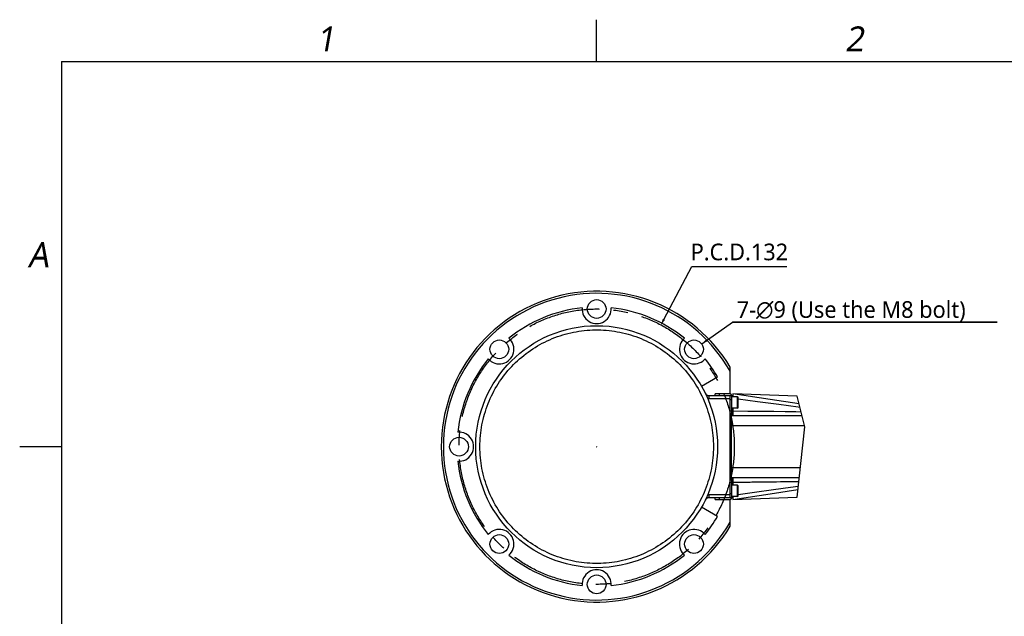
# Model space of a CAD drawing. Header units: millimetres. Extents: x 20 to 4180, y 42 to 2950.
# Tile 28 of 128: x 200 to 1380, y 2205 to 2920. Entities that reach past the tile are written whole.
import ezdxf

# ---------------------------------------------------------------- set-up
doc = ezdxf.new("R2010")
doc.units = ezdxf.units.MM
doc.header["$LTSCALE"] = 231.275
doc.header["$PDMODE"] = 3
doc.header["$PDSIZE"] = 0.3
doc.linetypes.add('CENTER', pattern=[0.6, 0.375, -0.075, 0.075, -0.075])
doc.layers.get('0').update_dxf_attribs({"linetype": 'CONTINUOUS'})
doc.layers.get('Defpoints').update_dxf_attribs({"linetype": 'CONTINUOUS'})
for name, color, linetype in [('BASE_ASM_PBL1', 7, 'CONTINUOUS'), ('DEFAULT_1', 7, 'CENTER'), ('ss_VBL0', 7, 'CONTINUOUS')]:
    doc.layers.add(name, color=color, linetype=linetype)
doc.styles.get("Standard").update_dxf_attribs({"font": 'malgun.ttf'})
doc.styles.add('TEXTSTYLE_2', font='malgun.ttf')
doc.dimstyles.new('DIMSTYLE_1', dxfattribs={"dimtxt": 20, "dimasz": 7.5, "dimexe": 1, "dimexo": 0.5, "dimtad": 1, "dimlfac": 0.4, "dimdsep": 46, "dimtxsty": 'Standard', "dimblk": '_FILLED', "dimblk1": '_FILLED', "dimblk2": '_FILLED', "dimcen": 0.09, "dimclrt": 134, "dimazin": 2, "dimtp": 0.5, "dimtm": 0.5, "dimtfac": 1, "dimtofl": 0, "dimtmove": 0, "dimatfit": 1, "dimldrblk": '_FILLED', "dimfxl": 1, "dimtolj": 1, "dimarcsym": 0})
doc.dimstyles.new('DIMSTYLE_7', dxfattribs={"dimtxt": 20, "dimasz": 7.5, "dimexe": 1, "dimexo": 0.5, "dimtad": 1, "dimlfac": 0.4, "dimdsep": 46, "dimtxsty": 'Standard', "dimblk": '_FILLED', "dimblk1": '_FILLED', "dimblk2": '_FILLED', "dimcen": 0.09, "dimclrt": 134, "dimazin": 2, "dimtp": 0.2, "dimtm": 0.2, "dimtfac": 1, "dimtofl": 0, "dimtmove": 0, "dimatfit": 1, "dimldrblk": '_FILLED', "dimfxl": 1, "dimtolj": 1, "dimarcsym": 0})

# ---------------------------------------------------------------- blocks, each defined once
blk = doc.blocks.new('_FILLED')
at = {"color": 0, "linetype": 'ByBlock'}
blk.add_solid([(0, 0), (-1, 0.2), (-1, -0.2)], dxfattribs=at)
blk = doc.blocks.new('*D2')
at = {"color": 0, "lineweight": -2, "transparency": 16777216}
for p, q in [((972.2, 2560.9), (1005.8, 2624.4)), ((1005.8, 2624.4), (1119.8, 2624.4)), ((891.6, 2408.3), (891.8, 2408.3)), ((891.7, 2408.2), (891.7, 2408.4))]:
    blk.add_line(p, q, dxfattribs=at)
at = {"layer": 'Defpoints', "color": 0, "transparency": 16777216}
for p in [(968.7, 2554.2), (814.6, 2262.4)]:
    blk.add_point(p, dxfattribs=at)
at = {"color": 0, "lineweight": -2, "transparency": 16777216, "xscale": 7.5, "yscale": 7.5, "zscale": 7.5, "rotation": 242.1519462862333}
blk.add_blockref('_FILLED', (968.7, 2554.2), dxfattribs=at)
at = {"color": 134, "transparency": 16777216, "insert": (1004.3, 2651.7), "char_height": 20, "width": 117.63, "attachment_point": 1, "line_spacing_factor": 0.9}
blk.add_mtext('\\A1;P.C.D.132', dxfattribs=at)
blk = doc.blocks.new('*D12')
at = {"color": 134, "transparency": 16777216}
for p, q in [((772.1, 2580.8), (809.1, 2607)), ((809.1, 2607), (1126.3, 2607)), ((1126.3, 2607), (809.1, 2607))]:
    blk.add_line(p, q, dxfattribs=at)
at = {"color": 134, "transparency": 16777216, "xscale": 7.5, "yscale": 7.5, "zscale": 7.5, "rotation": 215.2433341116}
blk.add_blockref('_FILLED', (772.1, 2580.8), dxfattribs=at)
at = {"color": 134, "transparency": 16777216, "insert": (814.1, 2632), "char_height": 20, "width": 302.148, "attachment_point": 1, "line_spacing_factor": 0.9}
blk.add_mtext('7-\\fgdt;{\\W1.0;{\\fgdt;n}}\\fMalgun Gothic;9 (Use the M8 bolt)', dxfattribs=at)
blk = doc.blocks.new('BASE_ASM_PBL1', base_point=(793.128, 2458.884))
at = {"layer": 'BASE_ASM_PBL1', "color": 7}
for p, q in [((775.113, 2561.79), (776.166, 2562.914)), ((806.21, 2520.884), (806.21, 2552.971)), ((771.784, 2530.134), (791.053, 2541.259)), ((780.787, 2518.884), (808.21, 2518.884)), ((780.787, 2518.884), (780.787, 2515.134)), ((806.21, 2515.134), (780.787, 2515.134)), ((806.21, 2520.884), (788.21, 2520.884)), ((788.21, 2518.884), (788.21, 2520.884)), ((793.21, 2520.884), (793.21, 2518.884)), ((806.21, 2396.384), (806.21, 2518.884)), ((808.21, 2495.634), (808.21, 2518.884)), ((815.085, 2517.509), (808.21, 2517.509)), ((809.46, 2520.887), (809.46, 2517.509)), ((886.574, 2518.167), (809.56, 2520.886)), ((815.085, 2517.509), (815.71, 2516.884)), ((815.085, 2503.759), (815.085, 2517.509)), ((815.71, 2504.384), (815.71, 2516.884)), ((808.21, 2513.884), (806.21, 2513.884)), ((815.085, 2503.759), (808.21, 2503.759)), ((809.46, 2503.759), (809.46, 2495.134)), ((815.085, 2503.759), (815.71, 2504.384)), ((806.21, 2500.634), (808.21, 2500.634)), ((808.21, 2495.634), (806.21, 2495.634)), ((807.46, 2495.134), (892.187, 2495.134)), ((807.46, 2495.134), (807.46, 2420.134)), ((809.46, 2501.319), (808.66, 2501.335)), ((895.233, 2482.634), (807.46, 2482.634)), ((807.46, 2432.634), (890.263, 2432.634)), ((888.901, 2420.134), (807.46, 2420.134)), ((809.46, 2420.134), (809.46, 2411.509)), ((806.21, 2419.634), (808.21, 2419.634)), ((808.21, 2414.634), (806.21, 2414.634)), ((808.21, 2396.384), (808.21, 2419.634)), ((815.085, 2411.509), (808.21, 2411.509)), ((808.66, 2413.933), (809.46, 2413.949)), ((815.085, 2411.509), (815.71, 2410.884)), ((815.085, 2397.759), (815.085, 2411.509)), ((815.71, 2398.384), (815.71, 2410.884)), ((822.171, 2415.235), (824.457, 2415.254)), ((824.457, 2415.254), (830.304, 2415.306)), ((836.155, 2415.361), (840.968, 2415.409)), ((780.787, 2400.134), (806.21, 2400.134)), ((780.787, 2400.134), (780.787, 2396.384)), ((808.21, 2396.384), (780.787, 2396.384)), ((788.21, 2394.384), (788.21, 2396.384)), ((793.21, 2396.384), (793.21, 2394.384)), ((806.21, 2401.384), (808.21, 2401.384)), ((815.085, 2397.759), (808.21, 2397.759)), ((809.46, 2394.385), (854.247, 2401.097)), ((809.46, 2397.759), (809.46, 2394.384)), ((809.6, 2394.387), (886.391, 2397.097)), ((815.085, 2397.759), (815.71, 2398.384)), ((854.247, 2401.097), (887.388, 2406.247)), ((791.053, 2374.009), (771.784, 2385.134)), ((788.21, 2394.384), (806.21, 2394.384)), ((806.21, 2362.297), (806.21, 2394.384)), ((750.366, 2328.731), (751.49, 2327.678))]:
    blk.add_line(p, q, dxfattribs=at)
for points in [[(506.21, 2457.634), (506.249, 2460.94), (506.366, 2464.245), (506.561, 2467.546), (506.834, 2470.842), (507.185, 2474.13), (507.613, 2477.409), (508.119, 2480.676), (508.702, 2483.931), (509.361, 2487.172), (510.097, 2490.396), (510.909, 2493.601), (511.796, 2496.787), (512.758, 2499.95), (513.795, 2503.09), (514.906, 2506.205), (516.09, 2509.294), (517.346, 2512.353), (518.675, 2515.382), (520.074, 2518.378), (521.544, 2521.34), (523.083, 2524.266), (524.691, 2527.156), (526.367, 2530.006), (528.11, 2532.817), (529.919, 2535.585), (531.792, 2538.31), (533.729, 2540.989), (535.729, 2543.623), (537.791, 2546.208), (539.914, 2548.744), (542.096, 2551.23), (544.335, 2553.663), (546.632, 2556.043), (548.984, 2558.367), (551.39, 2560.635), (553.849, 2562.846), (556.36, 2564.998), (558.921, 2567.09), (561.53, 2569.121), (564.187, 2571.09), (566.89, 2572.996), (569.636, 2574.837), (572.426, 2576.613), (575.256, 2578.322), (578.127, 2579.964), (581.036, 2581.539), (583.981, 2583.043), (586.96, 2584.478), (589.973, 2585.842), (593.016, 2587.135), (596.09, 2588.355), (599.191, 2589.502), (602.319, 2590.576), (605.471, 2591.575), (608.646, 2592.5), (611.841, 2593.35), (615.056, 2594.124), (618.288, 2594.821), (621.536, 2595.443), (624.799, 2595.987), (628.073, 2596.454), (631.357, 2596.844), (634.649, 2597.156), (637.948, 2597.39), (641.251, 2597.546), (644.557, 2597.624), (647.863, 2597.624), (651.169, 2597.546), (654.472, 2597.39), (657.771, 2597.156), (661.063, 2596.844), (664.346, 2596.454), (667.62, 2595.987), (670.882, 2595.443), (674.13, 2594.822), (677.363, 2594.124), (680.579, 2593.35), (683.775, 2592.5), (686.949, 2591.575), (690.101, 2590.576), (693.229, 2589.502), (696.33, 2588.355), (699.403, 2587.135), (702.447, 2585.842), (705.46, 2584.478), (708.439, 2583.044), (711.383, 2581.539), (714.292, 2579.965), (717.162, 2578.323), (719.993, 2576.613), (722.783, 2574.837), (725.53, 2572.995), (728.233, 2571.09), (730.89, 2569.121), (733.499, 2567.09), (736.06, 2564.998), (738.57, 2562.846), (741.029, 2560.635), (743.436, 2558.367), (745.788, 2556.043), (748.084, 2553.663), (750.324, 2551.231), (752.505, 2548.745), (754.628, 2546.209), (756.69, 2543.623), (758.69, 2540.99), (760.628, 2538.309), (762.501, 2535.585), (764.31, 2532.816), (766.053, 2530.006), (767.728, 2527.156), (769.336, 2524.266), (770.876, 2521.34), (772.346, 2518.377), (773.745, 2515.381), (775.073, 2512.353), (776.33, 2509.295), (777.514, 2506.207), (778.624, 2503.092), (779.661, 2499.951), (780.624, 2496.787), (781.511, 2493.601), (782.323, 2490.395), (783.058, 2487.172), (783.718, 2483.931), (784.301, 2480.676), (784.806, 2477.409), (785.235, 2474.13), (785.586, 2470.841), (785.859, 2467.546), (786.054, 2464.245), (786.171, 2460.941), (786.21, 2457.634)], [(888.858, 2508.792), (854.175, 2514.181), (809.577, 2520.864)], [(815.71, 2515.167), (838.832, 2511.941), (864.709, 2508.395), (887.624, 2505.31), (889.776, 2505.026)], [(891.2, 2499.184), (885.045, 2499.291), (872.35, 2499.483), (858.576, 2499.664), (843.592, 2499.832), (827.264, 2499.989), (809.46, 2500.134)], [(786.21, 2457.634), (786.171, 2454.327), (786.054, 2451.023), (785.859, 2447.722), (785.585, 2444.426), (785.235, 2441.138), (784.806, 2437.859), (784.301, 2434.591), (783.718, 2431.337), (783.058, 2428.096), (782.323, 2424.872), (781.511, 2421.667), (780.624, 2418.481), (779.661, 2415.318), (778.625, 2412.178), (777.514, 2409.063), (776.33, 2405.974), (775.074, 2402.915), (773.745, 2399.886), (772.346, 2396.89), (770.876, 2393.928), (769.336, 2391.002), (767.728, 2388.112), (766.053, 2385.262), (764.31, 2382.451), (762.501, 2379.683), (760.628, 2376.958), (758.69, 2374.279), (756.69, 2371.645), (754.629, 2369.06), (752.506, 2366.524), (750.324, 2364.038), (748.084, 2361.605), (745.788, 2359.225), (743.435, 2356.901), (741.029, 2354.633), (738.57, 2352.422), (736.06, 2350.27), (733.499, 2348.178), (730.889, 2346.147), (728.233, 2344.178), (725.53, 2342.272), (722.784, 2340.431), (719.994, 2338.655), (717.163, 2336.946), (714.293, 2335.304), (711.384, 2333.729), (708.439, 2332.224), (705.459, 2330.79), (702.447, 2329.426), (699.403, 2328.133), (696.33, 2326.913), (693.229, 2325.766), (690.101, 2324.692), (686.949, 2323.692), (683.774, 2322.768), (680.579, 2321.918), (677.364, 2321.144), (674.131, 2320.447), (670.883, 2319.825), (667.621, 2319.281), (664.347, 2318.814), (661.063, 2318.424), (657.77, 2318.112), (654.472, 2317.878), (651.169, 2317.722), (647.863, 2317.644), (644.557, 2317.644), (641.251, 2317.722), (637.948, 2317.878), (634.649, 2318.112), (631.357, 2318.424), (628.074, 2318.814), (624.8, 2319.281), (621.538, 2319.825), (618.289, 2320.446), (615.057, 2321.144), (611.841, 2321.918), (608.645, 2322.768), (605.47, 2323.693), (602.319, 2324.692), (599.191, 2325.766), (596.09, 2326.913), (593.016, 2328.133), (589.972, 2329.426), (586.96, 2330.79), (583.981, 2332.224), (581.037, 2333.729), (578.128, 2335.303), (575.258, 2336.945), (572.426, 2338.655), (569.637, 2340.431), (566.889, 2342.272), (564.187, 2344.178), (561.53, 2346.147), (558.921, 2348.178), (556.36, 2350.27), (553.849, 2352.422), (551.39, 2354.633), (548.984, 2356.901), (546.632, 2359.225), (544.336, 2361.605), (542.096, 2364.037), (539.915, 2366.523), (537.792, 2369.059), (535.73, 2371.645), (533.729, 2374.278), (531.792, 2376.958), (529.918, 2379.683), (528.11, 2382.452), (526.367, 2385.262), (524.691, 2388.112), (523.083, 2391.002), (521.544, 2393.928), (520.074, 2396.891), (518.675, 2399.887), (517.346, 2402.915), (516.09, 2405.973), (514.906, 2409.061), (513.795, 2412.176), (512.758, 2415.317), (511.796, 2418.481), (510.909, 2421.667), (510.097, 2424.873), (509.361, 2428.096), (508.702, 2431.337), (508.119, 2434.591), (507.613, 2437.859), (507.185, 2441.138), (506.834, 2444.427), (506.561, 2447.722), (506.366, 2451.023), (506.249, 2454.327), (506.21, 2457.634)], [(809.46, 2415.134), (809.535, 2415.135), (810.543, 2415.142)], [(810.543, 2415.142), (810.703, 2415.143), (810.875, 2415.145), (811.062, 2415.146), (811.263, 2415.148), (811.48, 2415.149), (811.714, 2415.151), (812.239, 2415.155)], [(812.239, 2415.155), (812.534, 2415.157), (812.851, 2415.16), (813.194, 2415.162), (813.564, 2415.165), (813.964, 2415.168), (814.861, 2415.175)], [(814.861, 2415.175), (815.364, 2415.179), (815.907, 2415.184), (817.128, 2415.193)], [(887.794, 2409.976), (878.763, 2408.771), (858.267, 2405.996), (835.298, 2402.838), (815.71, 2400.102)], [(817.128, 2415.193), (817.813, 2415.199), (819.354, 2415.211)], [(819.354, 2415.211), (820.22, 2415.219), (822.171, 2415.235)], [(830.304, 2415.306), (832.093, 2415.323), (836.155, 2415.361)], [(840.968, 2415.409), (843.707, 2415.437), (846.701, 2415.468), (849.975, 2415.504), (853.563, 2415.545), (857.505, 2415.591), (861.842, 2415.645), (866.629, 2415.707), (871.928, 2415.779), (877.817, 2415.864), (884.392, 2415.966), (888.454, 2416.035)]]:
    blk.add_lwpolyline(points, dxfattribs=at)
for centre, radius in [((646.21, 2622.634), 11.25), ((646.21, 2457.634), 145), ((529.537, 2574.307), 11.25), ((762.882, 2574.307), 11.25), ((481.21, 2457.634), 11.25), ((529.537, 2340.961), 11.25), ((762.882, 2340.961), 11.25), ((646.21, 2292.634), 11.25)]:
    blk.add_circle(centre, radius, dxfattribs=at)
for centre, radius, start, end in [((646.21, 2457.634), 186.25, 30.788752, 329.211248), ((646.21, 2457.634), 183.75, 29.454287, 330.545713), ((646.21, 2457.634), 167.25, 95.988441, 129.011559), ((646.21, 2622.634), 17.5, 175.617312, 4.382681), ((646.21, 2457.634), 167.25, 50.988441, 84.011559), ((529.537, 2574.307), 17.5, 220.617313, 49.382687), ((762.882, 2574.307), 17.5, 130.617313, 314.338874), ((646.21, 2457.634), 167.25, 140.988441, 174.011559), ((646.21, 2457.634), 167.25, 30, 39.011559), ((780.787, 2523.884), 5, 206.210269, 270), ((780.787, 2523.884), 8.75, 259.977193, 270), ((806.21, 2518.884), 2, 0, 90), ((810.71, 2505.795), 2.5, 234.556147, 239.988968), ((808.71, 2503.834), 2.5, 258.459409, 268.854096), ((481.21, 2457.634), 17.5, 265.617313, 94.382687), ((646.21, 2457.634), 167.25, 185.988441, 219.011559), ((808.71, 2411.433), 2.5, 91.145904, 101.540591), ((810.71, 2409.473), 2.5, 120.011032, 125.443853), ((780.787, 2391.384), 5, 90, 153.789731), ((780.787, 2391.384), 8.75, 90, 100.022807), ((806.21, 2396.384), 2, 270, 360), ((646.21, 2457.634), 167.25, 320.988441, 330), ((529.537, 2340.961), 17.5, 310.617313, 139.382687), ((762.882, 2340.961), 17.5, 40.617313, 224.338874), ((646.21, 2457.634), 167.25, 230.988441, 264.011559), ((646.21, 2457.634), 167.25, 275.988441, 309.011559), ((646.21, 2292.634), 17.5, 355.617311, 184.382681)]:
    blk.add_arc(centre, radius, start, end, dxfattribs=at)
at = {"layer": 'BASE_ASM_PBL1', "color": 134}
dim = blk.add_diameter_dim_2p(p1=(772.07, 2580.798), p2=(753.695, 2567.815), text='7-%%c<> (Use the M8 bolt)', dimstyle='DIMSTYLE_7', override={"dimtih": 1, "dimtoh": 1, "dimpost": '<>'}, dxfattribs=at)
dim.commit()
dim.dimension.update_dxf_attribs({"geometry": '*D12', "text_midpoint": (965.221, 2621.995), "dimtype": 163})
blk = doc.blocks.new('SS_VBL0', base_point=(793.1, 2458.9))
at = {"layer": 'BASE_ASM_PBL1'}
blk.add_blockref('BASE_ASM_PBL1', (793.1, 2458.9), dxfattribs=at)

msp = doc.modelspace()

# ---------------------------------------------------------------- linework, layer by layer
at = {"color": 134}
for p, q in [((891.667, 2870), (891.667, 2920)), ((1141.02, 2431.979), (1132.031, 2468.866)), ((1131.847, 2347.796), (1141.02, 2431.979)), ((250, 2408.333), (200, 2408.333))]:
    msp.add_line(p, q, dxfattribs=at)
at = {"color": 7}
for q in [(250, 100), (4100, 2870)]:
    msp.add_line((250, 2870), q, dxfattribs=at)
at = {"layer": 'DEFAULT_1', "color": 1}
msp.add_circle((891.667, 2408.333), 165, dxfattribs=at)

# ---------------------------------------------------------------- block references
at = {"layer": 'ss_VBL0'}
msp.add_blockref('SS_VBL0', (1038.584, 2409.583), dxfattribs=at)

# ---------------------------------------------------------------- texts
at = {"color": 134, "char_height": 30, "attachment_point": 1, "line_spacing_factor": 0.9, "style": 'TEXTSTYLE_2'}
for s, insert, width in [('\\Q10.0;1', (555.295, 2911.909), 34.5), ('\\Q10.0;2', (1189.219, 2911.909), 34.5), ('\\Q10.0;A', (209.659, 2653.35), 41.16667)]:
    msp.add_mtext(s, dxfattribs=dict(at, insert=insert, width=width))

# ---------------------------------------------------------------- dimensions: what is measured, and where the dimension line sits
at = {"color": 134}
dim = msp.add_diameter_dim_2p(p1=(814.59, 2262.442), p2=(968.743, 2554.225), text='P.C.D.<>', dimstyle='DIMSTYLE_1', override={"dimtih": 1, "dimtoh": 1, "dimpost": '<>'}, dxfattribs=at)
dim.commit()
dim.dimension.update_dxf_attribs({"geometry": '*D2', "text_midpoint": (1063.102, 2624.404), "dimtype": 163})

doc.saveas('drawing.dxf')
